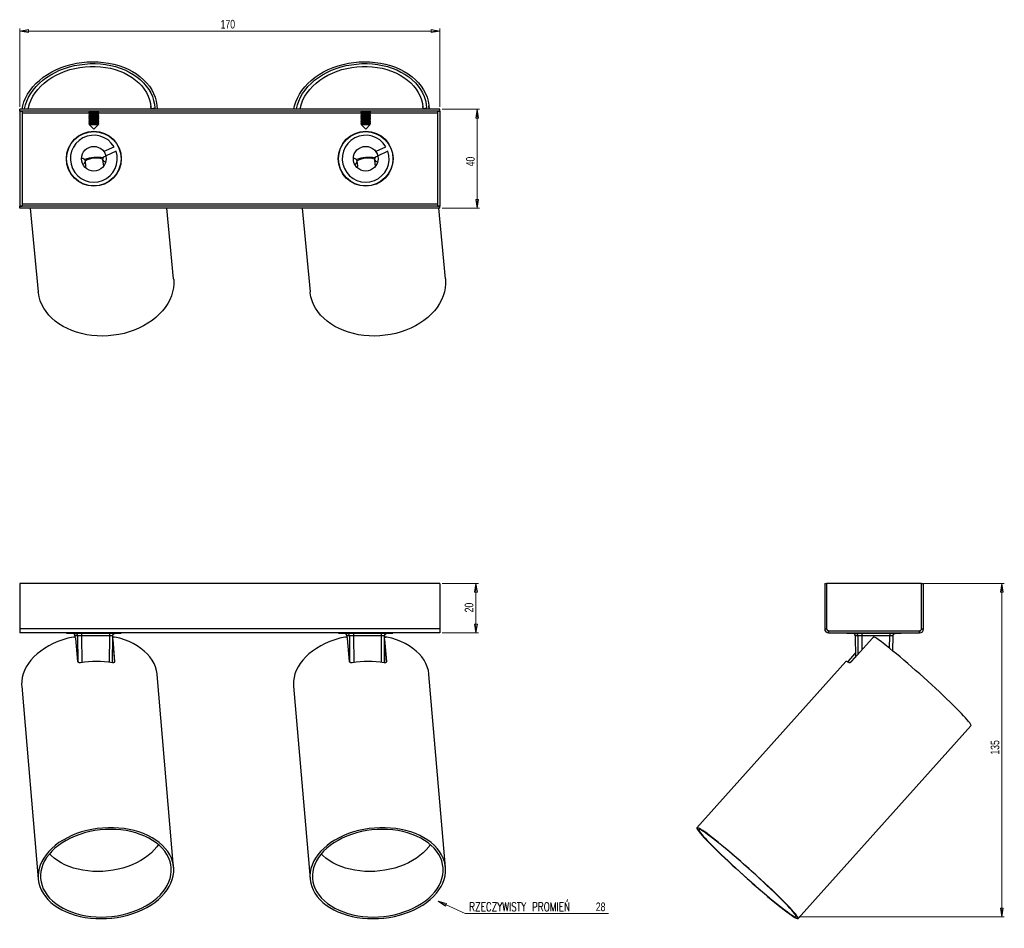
# Model space of a CAD drawing. Header units: millimetres. Extents: x 432 to 1055, y 350 to 718.
# Tile 2 of 2: x 657 to 1055, y 350 to 718. Entities that reach past the tile are written whole.
import ezdxf

# ---------------------------------------------------------------- set-up
doc = ezdxf.new("R2010")
doc.units = ezdxf.units.MM
doc.styles.add('SLDTEXTSTYLE0', font='TXT', dxfattribs={"width": 0.75})
doc.styles.add('SLDTEXTSTYLE1', font='TXT', dxfattribs={"width": 0.75, "bigfont": 'bigfont'})
doc.dimstyles.new('SLDDIMSTYLE0', dxfattribs={"dimtxt": 3.5, "dimasz": 3.556, "dimexe": 0, "dimexo": 0.0625, "dimgap": 0.875, "dimtad": 1, "dimdec": 0, "dimrnd": 1e-09, "dimzin": 12, "dimdsep": 46, "dimtxsty": 'SLDTEXTSTYLE0', "dimblk1": 'CLOSED', "dimblk2": 'CLOSED', "dimsah": 1, "dimcen": 0.09, "dimadec": 0, "dimazin": 3, "dimtfac": 1, "dimtdec": 0, "dimtmove": 0, "dimatfit": 0, "dimldrblk": 'CLOSED', "dimfxl": 0, "dimfrac": 2, "dimtolj": 1, "dimtzin": 12, "dimarcsym": 0})
doc.dimstyles.new('SLDDIMSTYLE1', dxfattribs={"dimtxt": 3.5, "dimasz": 3.556, "dimexe": 0, "dimexo": 0.0625, "dimgap": 0.875, "dimtad": 0, "dimtih": 1, "dimtoh": 1, "dimdec": 0, "dimrnd": 1e-09, "dimzin": 12, "dimdsep": 46, "dimtxsty": 'SLDTEXTSTYLE0', "dimblk1": 'CLOSED', "dimblk2": 'CLOSED', "dimsah": 1, "dimcen": 0, "dimadec": 0, "dimazin": 3, "dimtfac": 1, "dimtdec": 0, "dimtofl": 0, "dimtmove": 0, "dimatfit": 3, "dimldrblk": 'CLOSED', "dimfxl": 0, "dimfrac": 2, "dimtolj": 1, "dimtzin": 12, "dimarcsym": 0})
doc.dimstyles.new('SLDDIMSTYLE2', dxfattribs={"dimtxt": 3.5, "dimasz": 3.556, "dimexe": 0, "dimexo": 0.0625, "dimgap": 0.875, "dimtad": 1, "dimdec": 0, "dimrnd": 1e-09, "dimzin": 12, "dimdsep": 46, "dimtxsty": 'SLDTEXTSTYLE0', "dimblk1": 'CLOSED', "dimblk2": 'CLOSED', "dimsah": 1, "dimcen": 0.09, "dimadec": 0, "dimazin": 3, "dimtfac": 1, "dimtdec": 0, "dimtofl": 0, "dimtmove": 0, "dimatfit": 3, "dimldrblk": 'CLOSED', "dimfxl": 0, "dimfrac": 2, "dimtolj": 1, "dimtzin": 12, "dimarcsym": 0})

# ---------------------------------------------------------------- blocks, each defined once
blk = doc.blocks.new('_Closed')
at = {"color": 0, "linetype": 'ByBlock', "lineweight": -2}
for p, q in [((-1, 0.166667), (0, 0)), ((-1, 0.166667), (-1, -0.166667)), ((0, 0), (-1, -0.166667)), ((0, 0), (-1, 0))]:
    blk.add_line(p, q, dxfattribs=at)
blk = doc.blocks.new('_D')
at = {"color": 7, "linetype": 'Continuous', "lineweight": 0}
for p, q in [((827.58, 490.02), (842.16, 490.02)), ((841.16, 490.02), (841.16, 470.02)), ((827.58, 470.02), (842.16, 470.02))]:
    blk.add_line(p, q, dxfattribs=at)
at = {"color": 7, "linetype": 'Continuous', "lineweight": 18, "xscale": 3.556, "yscale": 3.556}
for p, rotation in [((841.16, 490.02, 239.42), 90.0000000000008), ((841.16, 470.02, 239.42), 270.0000000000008)]:
    blk.add_blockref('_Closed', p, dxfattribs=dict(at, rotation=rotation))
at = {"color": 7, "linetype": 'Continuous', "lineweight": 18, "insert": (836.64, 478.29), "char_height": 3.5, "attachment_point": 1, "rotation": 90, "style": 'SLDTEXTSTYLE0'}
blk.add_mtext('20', dxfattribs=at)
blk = doc.blocks.new('_D_1')
at = {"color": 7, "linetype": 'Continuous', "lineweight": 0}
for p, q in [((825.86, 361.5), (836.88, 356.41)), ((836.88, 356.41), (894.86, 356.41))]:
    blk.add_line(p, q, dxfattribs=at)
at = {"color": 7, "linetype": 'Continuous', "lineweight": 18, "xscale": 3.556, "yscale": 3.556, "rotation": 155.1802105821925}
blk.add_blockref('_Closed', (825.86, 361.5, 34.97), dxfattribs=at)
at = {"color": 7, "linetype": 'Continuous', "lineweight": 18, "char_height": 3.5, "attachment_point": 1}
for s, insert, style in [('RZECZYWISTY PROMIEŃ', (838.46, 360.92), 'SLDTEXTSTYLE1'), ('28', (889.68, 360.92), 'SLDTEXTSTYLE0')]:
    blk.add_mtext(s, dxfattribs=dict(at, insert=insert, style=style))
blk = doc.blocks.new('_D_2')
at = {"color": 7, "linetype": 'Continuous', "lineweight": 0}
for p, q in [((656.58, 682.83), (656.58, 714.5)), ((826.58, 713.5), (656.58, 713.5)), ((826.58, 682.83), (826.58, 714.5))]:
    blk.add_line(p, q, dxfattribs=at)
at = {"color": 7, "linetype": 'Continuous', "lineweight": 18, "xscale": 3.556, "yscale": 3.556, "rotation": 180.0000000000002}
blk.add_blockref('_Closed', (656.58, 713.5, 89.43), dxfattribs=at)
at = {"color": 7, "linetype": 'Continuous', "lineweight": 18, "xscale": 3.556, "yscale": 3.556}
blk.add_blockref('_Closed', (826.58, 713.5, 89.43), dxfattribs=at)
at = {"color": 7, "linetype": 'Continuous', "lineweight": 18, "insert": (737.86, 718.01), "char_height": 3.5, "attachment_point": 1, "style": 'SLDTEXTSTYLE0'}
blk.add_mtext('170', dxfattribs=at)
blk = doc.blocks.new('_D_3')
at = {"color": 7, "linetype": 'Continuous', "lineweight": 0}
for p, q in [((827.58, 681.83), (842.69, 681.83)), ((841.69, 681.83), (841.69, 641.83)), ((827.58, 641.83), (842.69, 641.83))]:
    blk.add_line(p, q, dxfattribs=at)
at = {"color": 7, "linetype": 'Continuous', "lineweight": 18, "xscale": 3.556, "yscale": 3.556}
for p, rotation in [((841.69, 681.83, 89.43), 90.00000000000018), ((841.69, 641.83, 89.43), 270.0000000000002)]:
    blk.add_blockref('_Closed', p, dxfattribs=dict(at, rotation=rotation))
at = {"color": 7, "linetype": 'Continuous', "lineweight": 18, "insert": (837.18, 658.74), "char_height": 3.5, "attachment_point": 1, "rotation": 90, "style": 'SLDTEXTSTYLE0'}
blk.add_mtext('40', dxfattribs=at)
blk = doc.blocks.new('_D_4')
at = {"color": 7, "linetype": 'Continuous', "lineweight": 0}
for p, q in [((1022.49, 490.02), (1054.97, 490.02)), ((1053.97, 490.02), (1053.97, 355.09)), ((971.8, 355.09), (1054.97, 355.09))]:
    blk.add_line(p, q, dxfattribs=at)
at = {"color": 7, "linetype": 'Continuous', "lineweight": 18, "xscale": 3.556, "yscale": 3.556}
for p, rotation in [((1053.97, 490.02, -16.55), 90.0000000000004), ((1053.97, 355.09, -16.55), 270.0000000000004)]:
    blk.add_blockref('_Closed', p, dxfattribs=dict(at, rotation=rotation))
at = {"color": 7, "linetype": 'Continuous', "lineweight": 18, "insert": (1049.46, 420.73), "char_height": 3.5, "attachment_point": 1, "rotation": 90, "style": 'SLDTEXTSTYLE0'}
blk.add_mtext('135', dxfattribs=at)

msp = doc.modelspace()

# ---------------------------------------------------------------- linework, layer by layer
at = {"color": 7, "linetype": 'Continuous', "lineweight": 25}
for p, q in [((656.58, 681.03), (656.58, 681.83)), ((826.58, 681.83), (656.58, 681.83)), ((709.78, 681.83), (709.68, 682.92)), ((711.23, 682.22), (709.76, 682.08)), ((712.29, 681.83), (712.17, 683.16)), ((819.78, 681.83), (819.68, 682.92)), ((821.23, 682.22), (819.76, 682.08)), ((822.29, 681.83), (822.17, 683.16)), ((826.58, 681.03), (826.58, 681.83)), ((826.58, 681.03), (656.58, 681.03)), ((656.58, 681.03), (656.58, 642.63)), ((656.58, 681.03), (657.58, 681.03)), ((657.58, 681.03), (657.58, 642.63)), ((684.97, 680.96), (684.58, 680.69)), ((684.58, 680.69), (684.58, 680.59)), ((684.58, 680.69), (687.54, 680.69)), ((684.58, 680.59), (684.97, 680.32)), ((684.58, 680.59), (687.54, 680.59)), ((684.97, 680.32), (684.58, 680.04)), ((684.58, 680.04), (684.58, 679.95)), ((684.58, 680.04), (687.54, 680.04)), ((684.58, 679.95), (684.97, 679.68)), ((684.58, 679.95), (687.54, 679.95)), ((684.97, 679.68), (684.58, 679.4)), ((684.58, 679.4), (684.58, 679.31)), ((684.58, 679.4), (687.54, 679.4)), ((684.58, 679.31), (684.97, 679.03)), ((684.58, 679.31), (687.54, 679.31)), ((684.97, 679.03), (684.58, 678.76)), ((684.58, 678.76), (684.58, 678.66)), ((684.58, 678.76), (687.54, 678.76)), ((684.58, 678.66), (684.97, 678.39)), ((684.58, 678.66), (687.54, 678.66)), ((684.97, 678.39), (684.58, 678.12)), ((684.58, 678.12), (684.58, 678.02)), ((684.58, 678.12), (687.54, 678.12)), ((684.58, 678.02), (684.97, 677.75)), ((684.58, 678.02), (687.54, 678.02)), ((684.97, 677.75), (684.58, 677.48)), ((684.58, 677.48), (684.58, 677.38)), ((684.58, 677.48), (687.54, 677.48)), ((684.58, 677.38), (684.97, 677.11)), ((684.58, 677.38), (687.54, 677.38)), ((684.87, 681.03), (684.97, 680.96)), ((684.97, 680.96), (687.35, 680.96)), ((684.97, 680.32), (687.35, 680.32)), ((684.97, 679.68), (687.35, 679.68)), ((684.97, 679.03), (687.35, 679.03)), ((684.97, 678.39), (687.35, 678.39)), ((684.97, 677.75), (687.35, 677.75)), ((687.35, 680.96), (688.19, 680.96)), ((687.35, 680.32), (688.19, 680.32)), ((687.35, 679.68), (688.19, 679.68)), ((687.35, 679.03), (688.19, 679.03)), ((687.35, 678.39), (688.19, 678.39)), ((687.35, 677.75), (688.19, 677.75)), ((687.54, 680.69), (688.58, 680.69)), ((687.54, 680.59), (688.58, 680.59)), ((687.54, 680.04), (688.58, 680.04)), ((687.54, 679.95), (688.58, 679.95)), ((687.54, 679.4), (688.58, 679.4)), ((687.54, 679.31), (688.58, 679.31)), ((687.54, 678.76), (688.58, 678.76)), ((687.54, 678.66), (688.58, 678.66)), ((687.54, 678.12), (688.58, 678.12)), ((687.54, 678.02), (688.58, 678.02)), ((687.54, 677.48), (688.58, 677.48)), ((687.54, 677.38), (688.58, 677.38)), ((688.19, 680.96), (688.28, 681.03)), ((688.58, 680.69), (688.19, 680.96)), ((688.19, 680.32), (688.58, 680.59)), ((688.58, 680.04), (688.19, 680.32)), ((688.19, 679.68), (688.58, 679.95)), ((688.58, 679.4), (688.19, 679.68)), ((688.19, 679.03), (688.58, 679.31)), ((688.58, 678.76), (688.19, 679.03)), ((688.19, 678.39), (688.58, 678.66)), ((688.58, 678.12), (688.19, 678.39)), ((688.19, 677.75), (688.58, 678.02)), ((688.58, 677.48), (688.19, 677.75)), ((688.19, 677.11), (688.58, 677.38)), ((688.58, 680.59), (688.58, 680.69)), ((688.58, 679.95), (688.58, 680.04)), ((688.58, 679.31), (688.58, 679.4)), ((688.58, 678.66), (688.58, 678.76)), ((688.58, 678.02), (688.58, 678.12)), ((688.58, 677.38), (688.58, 677.48)), ((794.97, 680.96), (794.58, 680.69)), ((794.58, 680.69), (794.58, 680.59)), ((794.58, 680.69), (797.54, 680.69)), ((794.58, 680.59), (794.97, 680.32)), ((794.58, 680.59), (797.54, 680.59)), ((794.97, 680.32), (794.58, 680.04)), ((794.58, 680.04), (794.58, 679.95)), ((794.58, 680.04), (797.54, 680.04)), ((794.58, 679.95), (794.97, 679.68)), ((794.58, 679.95), (797.54, 679.95)), ((794.97, 679.68), (794.58, 679.4)), ((794.58, 679.4), (794.58, 679.31)), ((794.58, 679.4), (797.54, 679.4)), ((794.58, 679.31), (794.97, 679.03)), ((794.58, 679.31), (797.54, 679.31)), ((794.97, 679.03), (794.58, 678.76)), ((794.58, 678.76), (794.58, 678.66)), ((794.58, 678.76), (797.54, 678.76)), ((794.58, 678.66), (794.97, 678.39)), ((794.58, 678.66), (797.54, 678.66)), ((794.97, 678.39), (794.58, 678.12)), ((794.58, 678.12), (794.58, 678.02)), ((794.58, 678.12), (797.54, 678.12)), ((794.58, 678.02), (794.97, 677.75)), ((794.58, 678.02), (797.54, 678.02)), ((794.97, 677.75), (794.58, 677.48)), ((794.58, 677.48), (794.58, 677.38)), ((794.58, 677.48), (797.54, 677.48)), ((794.58, 677.38), (794.97, 677.11)), ((794.58, 677.38), (797.54, 677.38)), ((794.87, 681.03), (794.97, 680.96)), ((794.97, 680.96), (797.35, 680.96)), ((794.97, 680.32), (797.35, 680.32)), ((794.97, 679.68), (797.35, 679.68)), ((794.97, 679.03), (797.35, 679.03)), ((794.97, 678.39), (797.35, 678.39)), ((794.97, 677.75), (797.35, 677.75)), ((797.35, 680.96), (798.19, 680.96)), ((797.35, 680.32), (798.19, 680.32)), ((797.35, 679.68), (798.19, 679.68)), ((797.35, 679.03), (798.19, 679.03)), ((797.35, 678.39), (798.19, 678.39)), ((797.35, 677.75), (798.19, 677.75)), ((797.54, 680.69), (798.58, 680.69)), ((797.54, 680.59), (798.58, 680.59)), ((797.54, 680.04), (798.58, 680.04)), ((797.54, 679.95), (798.58, 679.95)), ((797.54, 679.4), (798.58, 679.4)), ((797.54, 679.31), (798.58, 679.31)), ((797.54, 678.76), (798.58, 678.76)), ((797.54, 678.66), (798.58, 678.66)), ((797.54, 678.12), (798.58, 678.12)), ((797.54, 678.02), (798.58, 678.02)), ((797.54, 677.48), (798.58, 677.48)), ((797.54, 677.38), (798.58, 677.38)), ((798.19, 680.96), (798.28, 681.03)), ((798.58, 680.69), (798.19, 680.96)), ((798.19, 680.32), (798.58, 680.59)), ((798.58, 680.04), (798.19, 680.32)), ((798.19, 679.68), (798.58, 679.95)), ((798.58, 679.4), (798.19, 679.68)), ((798.19, 679.03), (798.58, 679.31)), ((798.58, 678.76), (798.19, 679.03)), ((798.19, 678.39), (798.58, 678.66)), ((798.58, 678.12), (798.19, 678.39)), ((798.19, 677.75), (798.58, 678.02)), ((798.58, 677.48), (798.19, 677.75)), ((798.19, 677.11), (798.58, 677.38)), ((798.58, 680.59), (798.58, 680.69)), ((798.58, 679.95), (798.58, 680.04)), ((798.58, 679.31), (798.58, 679.4)), ((798.58, 678.66), (798.58, 678.76)), ((798.58, 678.02), (798.58, 678.12)), ((798.58, 677.38), (798.58, 677.48)), ((825.58, 681.03), (825.58, 642.63)), ((825.58, 681.03), (826.58, 681.03)), ((826.58, 681.03), (826.58, 642.63)), ((684.97, 677.11), (684.58, 676.84)), ((684.58, 676.84), (684.58, 676.74)), ((684.58, 676.84), (687.54, 676.84)), ((684.58, 676.74), (684.97, 676.47)), ((684.58, 676.74), (687.54, 676.74)), ((684.97, 676.47), (684.58, 676.19)), ((684.58, 676.19), (684.58, 676.1)), ((684.58, 676.19), (687.54, 676.19)), ((684.58, 676.1), (684.97, 675.83)), ((684.58, 676.1), (687.54, 676.1)), ((684.97, 675.83), (684.74, 675.66)), ((684.74, 675.66), (686.58, 673.83)), ((684.74, 675.66), (688.42, 675.66)), ((684.97, 677.11), (687.35, 677.11)), ((684.97, 676.47), (687.35, 676.47)), ((684.97, 675.83), (687.35, 675.83)), ((686.58, 673.83), (688.42, 675.66)), ((687.35, 677.11), (688.19, 677.11)), ((687.35, 676.47), (688.19, 676.47)), ((687.35, 675.83), (688.19, 675.83)), ((687.54, 676.84), (688.58, 676.84)), ((687.54, 676.74), (688.58, 676.74)), ((687.54, 676.19), (688.58, 676.19)), ((687.54, 676.1), (688.58, 676.1)), ((688.58, 676.84), (688.19, 677.11)), ((688.19, 676.47), (688.58, 676.74)), ((688.58, 676.19), (688.19, 676.47)), ((688.19, 675.83), (688.58, 676.1)), ((688.42, 675.66), (688.19, 675.83)), ((688.58, 676.74), (688.58, 676.84)), ((688.58, 676.1), (688.58, 676.19)), ((794.97, 677.11), (794.58, 676.84)), ((794.58, 676.84), (794.58, 676.74)), ((794.58, 676.84), (797.54, 676.84)), ((794.58, 676.74), (794.97, 676.47)), ((794.58, 676.74), (797.54, 676.74)), ((794.97, 676.47), (794.58, 676.19)), ((794.58, 676.19), (794.58, 676.1)), ((794.58, 676.19), (797.54, 676.19)), ((794.58, 676.1), (794.97, 675.83)), ((794.58, 676.1), (797.54, 676.1)), ((794.97, 675.83), (794.74, 675.66)), ((794.74, 675.66), (796.58, 673.83)), ((794.74, 675.66), (798.42, 675.66)), ((794.97, 677.11), (797.35, 677.11)), ((794.97, 676.47), (797.35, 676.47)), ((794.97, 675.83), (797.35, 675.83)), ((796.58, 673.83), (798.42, 675.66)), ((797.35, 677.11), (798.19, 677.11)), ((797.35, 676.47), (798.19, 676.47)), ((797.35, 675.83), (798.19, 675.83)), ((797.54, 676.84), (798.58, 676.84)), ((797.54, 676.74), (798.58, 676.74)), ((797.54, 676.19), (798.58, 676.19)), ((797.54, 676.1), (798.58, 676.1)), ((798.58, 676.84), (798.19, 677.11)), ((798.19, 676.47), (798.58, 676.74)), ((798.58, 676.19), (798.19, 676.47)), ((798.19, 675.83), (798.58, 676.1)), ((798.42, 675.66), (798.19, 675.83)), ((798.58, 676.74), (798.58, 676.84)), ((798.58, 676.1), (798.58, 676.19)), ((679.5, 670.24), (679.48, 670.36)), ((680.37, 671.03), (680.59, 671.05)), ((680.61, 671.19), (680.84, 671.21)), ((690.44, 672.13), (690.66, 672.15)), ((690.72, 672.02), (690.93, 672.04)), ((691.93, 671.55), (691.94, 671.43)), ((693.27, 670.68), (693.28, 670.55)), ((789.5, 670.24), (789.48, 670.36)), ((790.37, 671.03), (790.59, 671.05)), ((790.61, 671.19), (790.84, 671.21)), ((800.44, 672.13), (800.66, 672.15)), ((800.72, 672.02), (800.93, 672.04)), ((801.93, 671.55), (801.94, 671.43)), ((803.27, 670.68), (803.28, 670.55)), ((678.35, 669.12), (678.33, 669.26)), ((690.79, 664.87), (694.74, 666.69)), ((788.35, 669.12), (788.33, 669.26)), ((800.79, 664.87), (804.74, 666.69)), ((675.58, 661.65), (675.48, 661.68)), ((675.63, 662.84), (675.53, 662.86)), ((690.12, 661.56), (690.31, 659.56)), ((691.63, 663.05), (690.79, 664.87)), ((695.58, 664.87), (691.63, 663.05)), ((697.23, 664.94), (697.14, 664.89)), ((697.51, 663.78), (697.41, 663.74)), ((697.62, 662.99), (697.52, 662.94)), ((785.58, 661.65), (785.48, 661.68)), ((785.63, 662.84), (785.53, 662.86)), ((800.12, 661.56), (800.31, 659.56)), ((801.63, 663.05), (800.79, 664.87)), ((805.58, 664.87), (801.63, 663.05)), ((807.23, 664.94), (807.14, 664.89)), ((807.51, 663.78), (807.41, 663.74)), ((807.62, 662.99), (807.52, 662.94)), ((675.62, 660.85), (675.52, 660.88)), ((683.34, 658.89), (683.15, 660.89)), ((785.62, 660.85), (785.52, 660.88)), ((793.34, 658.89), (793.15, 660.89)), ((694.81, 654.53), (694.82, 654.39)), ((804.81, 654.53), (804.82, 654.39)), ((679.89, 652.97), (679.88, 653.1)), ((684.05, 651.12), (683.63, 651.12)), ((691.5, 651.88), (691.09, 651.79)), ((789.89, 652.97), (789.88, 653.1)), ((794.05, 651.12), (793.63, 651.12)), ((801.5, 651.88), (801.09, 651.79)), ((826.58, 642.63), (656.58, 642.63)), ((656.58, 641.83), (656.58, 642.63)), ((656.58, 642.63), (657.58, 642.63)), ((826.58, 641.83), (656.58, 641.83)), ((660.86, 641.83), (664.1, 607.98)), ((718.85, 613.22), (716.12, 641.83)), ((770.86, 641.83), (774.1, 607.98)), ((825.58, 642.63), (826.58, 642.63)), ((828.85, 613.22), (826.12, 641.83)), ((826.58, 641.83), (826.58, 642.63)), ((656.58, 490.02), (656.58, 471.62)), ((826.58, 490.02), (656.58, 490.02)), ((826.58, 490.02), (826.58, 471.62)), ((982.29, 490.02), (983.09, 490.02)), ((982.29, 490.02), (982.29, 471.62)), ((983.09, 490.02), (983.09, 471.62)), ((983.09, 490.02), (983.09, 471.82)), ((1021.49, 490.02), (983.09, 490.02)), ((1021.49, 490.02), (1022.29, 490.02)), ((1021.49, 471.62), (1021.49, 490.02)), ((1021.49, 471.82), (1021.49, 490.02)), ((1022.29, 471.62), (1022.29, 490.02)), ((826.58, 471.62), (656.58, 471.62)), ((656.58, 471.62), (656.58, 470.02)), ((826.58, 471.62), (826.58, 470.02)), ((982.29, 471.62), (983.09, 471.62)), ((983.89, 470.82), (983.89, 470.02)), ((983.89, 470.82), (1020.69, 470.82)), ((984.09, 470.82), (1020.49, 470.82)), ((1020.69, 470.02), (1020.69, 470.82)), ((1021.49, 471.62), (1022.29, 471.62)), ((826.58, 470.02), (656.58, 470.02)), ((675.58, 470.02), (675.58, 469.82)), ((675.58, 469.82), (697.58, 469.82)), ((678.92, 468.85), (678.92, 468.22)), ((680, 468.83), (678.93, 468.83)), ((680.05, 458.48), (679.26, 467.77)), ((692.88, 468.83), (681.64, 468.83)), ((694.14, 457.91), (694.24, 468.85)), ((694.23, 467.36), (694.99, 458.48)), ((697.58, 469.82), (697.58, 470.02)), ((785.58, 470.02), (785.58, 469.82)), ((785.58, 469.82), (807.58, 469.82)), ((788.92, 468.85), (788.92, 468.22)), ((790, 468.83), (788.93, 468.83)), ((790.05, 458.48), (789.26, 467.77)), ((802.88, 468.83), (791.64, 468.83)), ((804.14, 457.91), (804.24, 468.85)), ((804.23, 467.36), (804.99, 458.48)), ((807.58, 469.82), (807.58, 470.02)), ((983.89, 470.02), (1020.69, 470.02)), ((991.29, 470.02), (991.29, 469.82)), ((991.29, 469.82), (1003.34, 469.82)), ((1001.49, 467.77), (993.16, 458.48)), ((994.63, 468.85), (994.72, 460.21)), ((995.71, 468.83), (994.64, 468.83)), ((1008.6, 468.83), (997.35, 468.83)), ((1003.34, 469.82), (1013.29, 469.82)), ((1009.89, 462.67), (1009.95, 468.85)), ((1013.29, 469.82), (1013.29, 470.02)), ((694.21, 465.96), (694.88, 458.15)), ((804.21, 465.96), (804.88, 458.15)), ((990.88, 458.39), (930.59, 391.14)), ((991.73, 458.48), (994.7, 461.79)), ((992.91, 458.23), (994.71, 460.25)), ((718.87, 375.13), (712.19, 453.15)), ((828.87, 375.13), (822.19, 453.15)), ((657.39, 448.46), (664.07, 370.43)), ((767.39, 448.46), (774.07, 370.43)), ((971.55, 354.42), (1041.49, 432.45))]:
    msp.add_line(p, q, dxfattribs=at)
at = {"color": 8, "linetype": 'Continuous', "lineweight": 25}
for p, q in [((684.84, 680.23), (657.58, 680.23)), ((794.84, 680.23), (688.32, 680.23)), ((825.58, 680.23), (798.32, 680.23)), ((825.58, 643.43), (657.58, 643.43)), ((678.93, 468.83), (678.93, 468.22)), ((678.93, 468.83), (678.94, 468.83)), ((680, 468.83), (680.08, 458.35)), ((681.64, 468.83), (681.72, 458)), ((692.88, 468.83), (692.78, 458.1)), ((788.93, 468.83), (788.93, 468.22)), ((788.93, 468.83), (788.94, 468.83)), ((790, 468.83), (790.08, 458.35)), ((791.64, 468.83), (791.72, 458)), ((802.88, 468.83), (802.78, 458.1)), ((994.64, 468.83), (994.72, 460.22)), ((994.64, 468.83), (994.65, 468.83)), ((995.71, 468.83), (995.77, 461.39)), ((997.35, 468.83), (997.39, 463.2)), ((1008.55, 463.76), (1008.6, 468.83)), ((694.97, 458.31), (694.99, 458.48)), ((804.97, 458.31), (804.99, 458.48)), ((991.73, 458.48), (992.36, 457.91))]:
    msp.add_line(p, q, dxfattribs=at)
at = {"color": 7, "linetype": 'Continuous', "lineweight": 25, "flags": 128}
for points in [[(657.54, 681.83), (657.82, 683.18), (658.31, 684.79), (658.96, 686.37), (659.78, 687.92), (660.76, 689.42), (661.89, 690.86), (663.17, 692.24), (664.58, 693.54), (666.13, 694.76), (667.79, 695.89), (669.55, 696.93), (671.42, 697.86), (673.37, 698.68), (675.39, 699.38), (677.47, 699.97), (679.6, 700.43), (681.76, 700.77), (683.94, 700.97), (686.12, 701.05), (688.3, 701), (690.45, 700.82), (692.57, 700.51), (694.64, 700.08), (696.65, 699.52), (698.58, 698.83), (700.42, 698.04), (702.17, 697.13), (703.8, 696.12), (705.32, 695.01), (706.7, 693.81), (707.95, 692.52), (709.05, 691.16), (709.99, 689.73), (710.78, 688.24), (711.4, 686.7), (711.85, 685.12), (712.13, 683.52), (712.23, 681.9), (712.23, 681.83)], [(658.54, 681.83), (658.58, 682.04), (658.94, 683.61), (659.47, 685.17), (660.17, 686.7), (661.03, 688.19), (662.04, 689.63), (663.19, 691.01), (664.49, 692.32), (665.92, 693.56), (667.47, 694.71), (669.13, 695.78), (670.89, 696.74), (672.74, 697.6), (674.67, 698.34), (676.67, 698.98), (678.72, 699.49), (680.8, 699.88), (682.92, 700.15), (685.04, 700.29), (687.17, 700.3), (689.28, 700.18), (691.35, 699.94), (693.39, 699.57), (695.37, 699.08), (697.29, 698.47), (699.12, 697.74), (700.86, 696.9), (702.49, 695.96), (704.02, 694.91), (705.41, 693.78), (706.68, 692.55), (707.8, 691.25), (708.77, 689.88), (709.59, 688.45), (710.25, 686.97), (710.74, 685.45), (711.07, 683.9), (711.22, 682.32), (711.24, 681.78)], [(660.04, 681.83), (660.18, 682.55), (660.61, 684.09), (661.2, 685.6), (661.96, 687.08), (662.88, 688.51), (663.95, 689.89), (665.17, 691.2), (666.52, 692.44), (668, 693.6), (669.59, 694.66), (671.3, 695.63), (673.09, 696.49), (674.97, 697.24), (676.91, 697.87), (678.91, 698.39), (680.96, 698.77), (683.02, 699.04), (685.1, 699.17), (687.18, 699.18), (689.24, 699.05), (691.27, 698.8), (693.26, 698.41), (695.19, 697.91), (697.04, 697.28), (698.81, 696.54), (700.48, 695.69), (702.04, 694.73), (703.48, 693.67), (704.8, 692.52), (705.97, 691.29), (706.99, 689.98), (707.87, 688.6), (708.58, 687.18), (709.12, 685.7), (709.5, 684.19), (709.7, 682.65), (709.74, 681.83)], [(767.54, 681.83), (767.82, 683.18), (768.31, 684.79), (768.96, 686.37), (769.78, 687.92), (770.76, 689.42), (771.89, 690.86), (773.17, 692.24), (774.58, 693.54), (776.13, 694.76), (777.79, 695.89), (779.55, 696.93), (781.42, 697.86), (783.37, 698.68), (785.39, 699.38), (787.47, 699.97), (789.6, 700.43), (791.76, 700.77), (793.94, 700.97), (796.12, 701.05), (798.3, 701), (800.45, 700.82), (802.57, 700.51), (804.64, 700.08), (806.65, 699.52), (808.58, 698.83), (810.42, 698.04), (812.17, 697.13), (813.8, 696.12), (815.32, 695.01), (816.7, 693.81), (817.95, 692.52), (819.05, 691.16), (819.99, 689.73), (820.78, 688.24), (821.4, 686.7), (821.85, 685.12), (822.13, 683.52), (822.23, 681.9), (822.23, 681.83)], [(768.54, 681.83), (768.58, 682.04), (768.94, 683.61), (769.47, 685.17), (770.17, 686.7), (771.03, 688.19), (772.04, 689.63), (773.19, 691.01), (774.49, 692.32), (775.92, 693.56), (777.47, 694.71), (779.13, 695.78), (780.89, 696.74), (782.74, 697.6), (784.67, 698.34), (786.67, 698.98), (788.72, 699.49), (790.8, 699.88), (792.92, 700.15), (795.04, 700.29), (797.17, 700.3), (799.28, 700.18), (801.35, 699.94), (803.39, 699.57), (805.37, 699.08), (807.29, 698.47), (809.12, 697.74), (810.86, 696.9), (812.49, 695.96), (814.02, 694.91), (815.41, 693.78), (816.68, 692.55), (817.8, 691.25), (818.77, 689.88), (819.59, 688.45), (820.25, 686.97), (820.74, 685.45), (821.07, 683.9), (821.22, 682.32), (821.24, 681.78)], [(770.04, 681.83), (770.18, 682.55), (770.61, 684.09), (771.2, 685.6), (771.96, 687.08), (772.88, 688.51), (773.95, 689.89), (775.17, 691.2), (776.52, 692.44), (778, 693.6), (779.59, 694.66), (781.3, 695.63), (783.09, 696.49), (784.97, 697.24), (786.91, 697.87), (788.91, 698.39), (790.96, 698.77), (793.02, 699.04), (795.1, 699.17), (797.18, 699.18), (799.24, 699.05), (801.27, 698.8), (803.26, 698.41), (805.19, 697.91), (807.04, 697.28), (808.81, 696.54), (810.48, 695.69), (812.04, 694.73), (813.48, 693.67), (814.8, 692.52), (815.97, 691.29), (816.99, 689.98), (817.87, 688.6), (818.58, 687.18), (819.12, 685.7), (819.5, 684.19), (819.7, 682.65), (819.74, 681.83)], [(691.48, 662.81), (691.25, 662.77), (690.78, 662.59), (690.4, 662.31), (690.17, 661.95), (690.12, 661.56), (690.25, 661.19), (690.54, 660.88), (690.96, 660.67), (691.42, 660.59)], [(801.48, 662.81), (801.25, 662.77), (800.78, 662.59), (800.4, 662.31), (800.17, 661.95), (800.12, 661.56), (800.25, 661.19), (800.54, 660.88), (800.96, 660.67), (801.42, 660.59)], [(683.12, 658.21), (683.29, 658.51), (683.34, 658.89)], [(690.31, 659.56), (690.44, 659.19), (690.66, 658.93)], [(793.12, 658.21), (793.29, 658.51), (793.34, 658.89)], [(800.31, 659.56), (800.44, 659.19), (800.66, 658.93)], [(718.85, 613.22), (718.88, 612.81), (718.91, 611.18), (718.76, 609.55), (718.44, 607.93), (717.94, 606.32), (717.29, 604.74), (716.46, 603.2), (715.48, 601.7), (714.35, 600.26), (713.07, 598.89), (711.66, 597.59), (710.12, 596.37), (708.46, 595.24), (706.69, 594.21), (704.83, 593.28), (702.88, 592.46), (700.87, 591.76), (698.79, 591.17), (696.66, 590.71), (694.5, 590.38), (692.33, 590.17), (690.15, 590.09), (687.97, 590.14), (685.82, 590.32), (683.7, 590.63), (681.64, 591.06), (679.63, 591.62), (677.7, 592.3), (675.86, 593.09), (674.12, 594), (672.48, 595.01), (670.97, 596.12), (669.58, 597.32), (668.34, 598.6), (667.24, 599.96), (666.29, 601.39), (665.5, 602.87), (664.88, 604.4), (664.43, 605.98), (664.14, 607.58), (664.1, 607.98)], [(828.85, 613.22), (828.88, 612.81), (828.91, 611.18), (828.76, 609.55), (828.44, 607.93), (827.94, 606.32), (827.29, 604.74), (826.46, 603.2), (825.48, 601.7), (824.35, 600.26), (823.07, 598.89), (821.66, 597.59), (820.12, 596.37), (818.46, 595.24), (816.69, 594.21), (814.83, 593.28), (812.88, 592.46), (810.87, 591.76), (808.79, 591.17), (806.66, 590.71), (804.5, 590.38), (802.33, 590.17), (800.15, 590.09), (797.97, 590.14), (795.82, 590.32), (793.7, 590.63), (791.64, 591.06), (789.63, 591.62), (787.7, 592.3), (785.86, 593.09), (784.12, 594), (782.48, 595.01), (780.97, 596.12), (779.58, 597.32), (778.34, 598.6), (777.24, 599.96), (776.29, 601.39), (775.5, 602.87), (774.88, 604.4), (774.43, 605.98), (774.14, 607.58), (774.1, 607.98)], [(678.18, 468.31), (676.08, 467.8), (674.04, 467.18), (672.06, 466.46), (670.17, 465.65), (668.37, 464.73), (666.67, 463.73), (665.09, 462.65), (663.63, 461.49), (662.31, 460.26), (661.13, 458.98), (660.09, 457.64), (659.22, 456.26), (658.51, 454.84), (657.96, 453.4), (657.59, 451.95), (657.39, 450.48), (657.36, 449.02), (657.39, 448.46)], [(712.19, 453.15), (712.17, 453.4), (711.93, 454.84), (711.51, 456.26), (710.93, 457.64), (710.18, 458.98), (709.27, 460.26), (708.21, 461.49), (707, 462.65), (705.64, 463.73), (704.16, 464.73), (702.55, 465.65), (700.83, 466.46), (699, 467.18), (697.09, 467.8), (695.1, 468.31)], [(788.18, 468.31), (786.08, 467.8), (784.04, 467.18), (782.06, 466.46), (780.17, 465.65), (778.37, 464.73), (776.67, 463.73), (775.09, 462.65), (773.63, 461.49), (772.31, 460.26), (771.13, 458.98), (770.09, 457.64), (769.22, 456.26), (768.51, 454.84), (767.96, 453.4), (767.59, 451.95), (767.39, 450.48), (767.36, 449.02), (767.39, 448.46)], [(822.19, 453.15), (822.17, 453.4), (821.93, 454.84), (821.51, 456.26), (820.93, 457.64), (820.18, 458.98), (819.27, 460.26), (818.21, 461.49), (817, 462.65), (815.64, 463.73), (814.16, 464.73), (812.55, 465.65), (810.83, 466.46), (809, 467.18), (807.09, 467.8), (805.1, 468.31)], [(1041.49, 432.45), (1041.52, 432.54), (1041.47, 432.77), (1041.29, 433.12), (1040.98, 433.57), (1040.54, 434.14), (1039.98, 434.82), (1039.3, 435.59), (1038.51, 436.46), (1037.6, 437.43), (1036.59, 438.47), (1035.48, 439.6), (1034.27, 440.8), (1032.99, 442.06), (1031.62, 443.37), (1030.19, 444.73), (1028.71, 446.14), (1027.17, 447.57), (1025.59, 449.02), (1023.99, 450.48), (1022.36, 451.95), (1020.73, 453.4), (1019.1, 454.84), (1017.48, 456.26), (1015.89, 457.64), (1014.32, 458.98), (1012.8, 460.26), (1011.33, 461.49), (1009.92, 462.65), (1008.59, 463.73), (1007.33, 464.73), (1006.15, 465.65), (1005.08, 466.46), (1004.1, 467.18), (1003.23, 467.8), (1002.47, 468.31)], [(992.2, 457.91), (991.8, 458.14), (991.47, 458.3), (991.2, 458.4), (991.01, 458.43), (990.89, 458.4), (990.88, 458.39)], [(689.53, 354.38), (691.71, 354.44), (693.89, 354.61), (696.06, 354.9), (698.19, 355.3), (700.28, 355.81), (702.32, 356.43), (704.29, 357.16), (706.18, 357.98), (707.97, 358.89), (709.66, 359.9), (711.24, 360.98), (712.69, 362.14), (714, 363.37), (715.18, 364.65), (716.2, 365.99), (717.07, 367.37), (717.78, 368.79), (718.31, 370.23), (718.68, 371.68), (718.88, 373.15), (718.91, 374.61), (718.76, 376.06), (718.44, 377.48), (717.94, 378.88), (717.29, 380.24), (716.46, 381.56), (715.48, 382.81), (714.35, 384.01), (713.07, 385.13), (711.66, 386.17), (710.12, 387.13), (708.46, 388), (706.69, 388.78), (704.83, 389.45), (702.88, 390.02), (700.87, 390.47), (698.79, 390.82), (696.66, 391.05), (694.5, 391.17), (692.33, 391.17), (690.15, 391.05), (687.97, 390.82), (685.82, 390.47), (683.7, 390.02), (681.64, 389.45), (679.63, 388.78), (677.7, 388), (675.86, 387.13), (674.12, 386.17), (672.48, 385.13), (670.97, 384.01), (669.58, 382.81), (668.34, 381.56), (667.24, 380.24), (666.29, 378.88), (665.5, 377.48), (664.88, 376.06), (664.43, 374.61), (664.14, 373.15), (664.03, 371.68), (664.09, 370.23), (664.33, 368.79), (664.74, 367.37), (665.31, 365.99), (666.05, 364.65), (666.96, 363.37), (668.01, 362.14), (669.22, 360.98), (670.56, 359.9), (672.04, 358.89), (673.64, 357.98), (675.36, 357.16), (677.17, 356.43), (679.08, 355.81), (681.06, 355.3), (683.12, 354.9), (685.22, 354.61), (687.36, 354.44), (689.53, 354.38)], [(689.6, 355.05), (691.73, 355.1), (693.86, 355.28), (695.97, 355.56), (698.05, 355.96), (700.09, 356.47), (702.07, 357.08), (703.99, 357.79), (705.82, 358.6), (707.56, 359.51), (709.2, 360.5), (710.72, 361.56), (712.12, 362.71), (713.38, 363.91), (714.5, 365.18), (715.48, 366.49), (716.29, 367.85), (716.95, 369.23), (717.44, 370.64), (717.76, 372.07), (717.91, 373.49), (717.89, 374.92), (717.7, 376.33), (717.33, 377.71), (716.8, 379.07), (716.11, 380.38), (715.26, 381.65), (714.25, 382.85), (713.09, 383.99), (711.8, 385.06), (710.37, 386.05), (708.82, 386.96), (707.16, 387.77), (705.39, 388.48), (703.54, 389.09), (701.6, 389.6), (699.61, 390), (697.55, 390.28), (695.46, 390.46), (693.35, 390.51), (691.22, 390.46), (689.09, 390.28), (686.98, 390), (684.9, 389.6), (682.86, 389.09), (680.87, 388.48), (678.96, 387.77), (677.12, 386.96), (675.38, 386.05), (673.75, 385.06), (672.22, 383.99), (670.83, 382.85), (669.56, 381.65), (668.44, 380.38), (667.47, 379.07), (666.66, 377.71), (666, 376.33), (665.51, 374.92), (665.19, 373.49), (665.04, 372.07), (665.06, 370.64), (665.25, 369.23), (665.61, 367.85), (666.14, 366.49), (666.84, 365.18), (667.69, 363.91), (668.7, 362.71), (669.86, 361.56), (671.15, 360.5), (672.58, 359.51), (674.13, 358.6), (675.79, 357.79), (677.56, 357.08), (679.41, 356.47), (681.34, 355.96), (683.34, 355.56), (685.39, 355.28), (687.48, 355.1), (689.6, 355.05)], [(799.53, 354.38), (801.71, 354.44), (803.89, 354.61), (806.06, 354.9), (808.19, 355.3), (810.28, 355.81), (812.32, 356.43), (814.29, 357.16), (816.18, 357.98), (817.97, 358.89), (819.66, 359.9), (821.24, 360.98), (822.69, 362.14), (824, 363.37), (825.18, 364.65), (826.2, 365.99), (827.07, 367.37), (827.78, 368.79), (828.31, 370.23), (828.68, 371.68), (828.88, 373.15), (828.91, 374.61), (828.76, 376.06), (828.44, 377.48), (827.94, 378.88), (827.29, 380.24), (826.46, 381.56), (825.48, 382.81), (824.35, 384.01), (823.07, 385.13), (821.66, 386.17), (820.12, 387.13), (818.46, 388), (816.69, 388.78), (814.83, 389.45), (812.88, 390.02), (810.87, 390.47), (808.79, 390.82), (806.66, 391.05), (804.5, 391.17), (802.33, 391.17), (800.15, 391.05), (797.97, 390.82), (795.82, 390.47), (793.7, 390.02), (791.64, 389.45), (789.63, 388.78), (787.7, 388), (785.86, 387.13), (784.12, 386.17), (782.48, 385.13), (780.97, 384.01), (779.58, 382.81), (778.34, 381.56), (777.24, 380.24), (776.29, 378.88), (775.5, 377.48), (774.88, 376.06), (774.43, 374.61), (774.14, 373.15), (774.03, 371.68), (774.09, 370.23), (774.33, 368.79), (774.74, 367.37), (775.31, 365.99), (776.05, 364.65), (776.96, 363.37), (778.01, 362.14), (779.22, 360.98), (780.56, 359.9), (782.04, 358.89), (783.64, 357.98), (785.36, 357.16), (787.17, 356.43), (789.08, 355.81), (791.06, 355.3), (793.12, 354.9), (795.22, 354.61), (797.36, 354.44), (799.53, 354.38)], [(799.6, 355.05), (801.73, 355.1), (803.86, 355.28), (805.97, 355.56), (808.05, 355.96), (810.09, 356.47), (812.07, 357.08), (813.99, 357.79), (815.82, 358.6), (817.56, 359.51), (819.2, 360.5), (820.72, 361.56), (822.12, 362.71), (823.38, 363.91), (824.5, 365.18), (825.48, 366.49), (826.29, 367.85), (826.95, 369.23), (827.44, 370.64), (827.76, 372.07), (827.91, 373.49), (827.89, 374.92), (827.7, 376.33), (827.33, 377.71), (826.8, 379.07), (826.11, 380.38), (825.26, 381.65), (824.25, 382.85), (823.09, 383.99), (821.8, 385.06), (820.37, 386.05), (818.82, 386.96), (817.16, 387.77), (815.39, 388.48), (813.54, 389.09), (811.6, 389.6), (809.61, 390), (807.55, 390.28), (805.46, 390.46), (803.35, 390.51), (801.22, 390.46), (799.09, 390.28), (796.98, 390), (794.9, 389.6), (792.86, 389.09), (790.87, 388.48), (788.96, 387.77), (787.12, 386.96), (785.38, 386.05), (783.75, 385.06), (782.22, 383.99), (780.83, 382.85), (779.56, 381.65), (778.44, 380.38), (777.47, 379.07), (776.66, 377.71), (776, 376.33), (775.51, 374.92), (775.19, 373.49), (775.04, 372.07), (775.06, 370.64), (775.25, 369.23), (775.61, 367.85), (776.14, 366.49), (776.84, 365.18), (777.69, 363.91), (778.7, 362.71), (779.86, 361.56), (781.15, 360.5), (782.58, 359.51), (784.13, 358.6), (785.79, 357.79), (787.56, 357.08), (789.41, 356.47), (791.34, 355.96), (793.34, 355.56), (795.39, 355.28), (797.48, 355.1), (799.6, 355.05)], [(971.41, 354.38), (971.55, 354.44), (971.57, 354.61), (971.45, 354.9), (971.21, 355.3), (970.84, 355.81), (970.34, 356.43), (969.72, 357.16), (968.98, 357.98), (968.13, 358.89), (967.18, 359.9), (966.12, 360.98), (964.96, 362.14), (963.72, 363.37), (962.4, 364.65), (961, 365.99), (959.55, 367.37), (958.04, 368.79), (956.48, 370.23), (954.89, 371.68), (953.28, 373.15), (951.65, 374.61), (950.02, 376.06), (948.4, 377.48), (946.79, 378.88), (945.21, 380.24), (943.67, 381.56), (942.17, 382.81), (940.73, 384.01), (939.35, 385.13), (938.05, 386.17), (936.84, 387.13), (935.71, 388), (934.68, 388.78), (933.75, 389.45), (932.93, 390.02), (932.23, 390.47), (931.64, 390.82), (931.18, 391.05), (930.84, 391.17), (930.64, 391.17), (930.56, 391.05), (930.61, 390.82), (930.79, 390.47), (931.1, 390.02), (931.53, 389.45), (932.09, 388.78), (932.77, 388), (933.56, 387.13), (934.47, 386.17), (935.48, 385.13), (936.58, 384.01), (937.78, 382.81), (939.07, 381.56), (940.43, 380.24), (941.85, 378.88), (943.34, 377.48), (944.87, 376.06), (946.45, 374.61), (948.05, 373.15), (949.67, 371.68), (951.3, 370.23), (952.93, 368.79), (954.55, 367.37), (956.14, 365.99), (957.7, 364.65), (959.22, 363.37), (960.69, 362.14), (962.1, 360.98), (963.44, 359.9), (964.7, 358.89), (965.88, 357.98), (966.96, 357.16), (967.94, 356.43), (968.81, 355.81), (969.57, 355.3), (970.22, 354.9), (970.74, 354.61), (971.14, 354.44), (971.41, 354.38)], [(970.67, 355.05), (970.81, 355.1), (970.82, 355.28), (970.7, 355.56), (970.46, 355.96), (970.09, 356.47), (969.6, 357.08), (968.98, 357.79), (968.25, 358.6), (967.41, 359.51), (966.47, 360.5), (965.42, 361.56), (964.28, 362.71), (963.05, 363.91), (961.75, 365.18), (960.38, 366.49), (958.94, 367.85), (957.46, 369.23), (955.93, 370.64), (954.38, 372.07), (952.8, 373.49), (951.21, 374.92), (949.62, 376.33), (948.04, 377.71), (946.47, 379.07), (944.94, 380.38), (943.45, 381.65), (942.01, 382.85), (940.62, 383.99), (939.31, 385.06), (938.07, 386.05), (936.91, 386.96), (935.85, 387.77), (934.88, 388.48), (934.02, 389.09), (933.27, 389.6), (932.64, 390), (932.12, 390.28), (931.73, 390.46), (931.46, 390.51), (931.33, 390.46), (931.31, 390.28), (931.43, 390), (931.68, 389.6), (932.05, 389.09), (932.54, 388.48), (933.15, 387.77), (933.88, 386.96), (934.72, 386.05), (935.67, 385.06), (936.72, 383.99), (937.86, 382.85), (939.08, 381.65), (940.39, 380.38), (941.76, 379.07), (943.19, 377.71), (944.68, 376.33), (946.2, 374.92), (947.76, 373.49), (949.34, 372.07), (950.93, 370.64), (952.52, 369.23), (954.1, 367.85), (955.66, 366.49), (957.19, 365.18), (958.69, 363.91), (960.13, 362.71), (961.51, 361.56), (962.83, 360.5), (964.07, 359.51), (965.23, 358.6), (966.29, 357.79), (967.25, 357.08), (968.11, 356.47), (968.86, 355.96), (969.5, 355.56), (970.01, 355.28), (970.4, 355.1), (970.67, 355.05)], [(712.7, 384.34), (712.07, 383.45), (711.03, 382.21), (709.85, 381.02), (708.54, 379.89), (707.1, 378.84), (705.54, 377.86), (703.88, 376.97), (702.12, 376.16), (700.27, 375.46), (698.36, 374.85), (696.39, 374.35), (694.38, 373.95), (692.34, 373.67), (690.28, 373.5), (688.22, 373.44)], [(822.7, 384.34), (822.07, 383.45), (821.03, 382.21), (819.85, 381.02), (818.54, 379.89), (817.1, 378.84), (815.54, 377.86), (813.88, 376.97), (812.12, 376.16), (810.27, 375.46), (808.36, 374.85), (806.39, 374.35), (804.38, 373.95), (802.34, 373.67), (800.28, 373.5), (798.22, 373.44)], [(688.22, 373.44), (686.17, 373.5), (684.15, 373.67), (682.16, 373.95), (680.23, 374.35), (678.37, 374.85), (676.59, 375.46), (674.89, 376.16), (673.3, 376.97), (671.83, 377.86), (670.48, 378.84), (669.26, 379.89), (668.59, 380.56)], [(798.22, 373.44), (796.17, 373.5), (794.15, 373.67), (792.16, 373.95), (790.23, 374.35), (788.37, 374.85), (786.59, 375.46), (784.89, 376.16), (783.3, 376.97), (781.83, 377.86), (780.48, 378.84), (779.26, 379.89), (778.59, 380.56)]]:
    msp.add_lwpolyline(points, dxfattribs=at)
at = {"color": 7, "linetype": 'Continuous', "lineweight": 25}
for centre, radius in [((686.58, 661.83), 11.1), ((686.58, 661.83), 11), ((796.58, 661.83), 11.1), ((796.58, 661.83), 11), ((686.58, 661.83), 5), ((796.58, 661.83), 5)]:
    msp.add_circle(centre, radius, dxfattribs=at)
for centre, radius, start, end in [((686.58, 661.83), 9.5, 30.7872, 18.7026), ((796.58, 661.83), 9.5, 30.7872, 18.7026), ((681.82, 660.5), 1.39, 16.5534, 100.1651), ((687.82, 648.64), 13.75, 95.3613, 111.1213), ((687.27, 653.91), 8.16, 95.0261, 120.4082), ((687.86, 648.64), 13.75, 79.7949, 95.5549), ((687.4, 653.92), 8.16, 70.5081, 95.8901), ((791.82, 660.5), 1.39, 16.5534, 100.1651), ((797.82, 648.64), 13.75, 95.3613, 111.1213), ((797.27, 653.91), 8.16, 95.0261, 120.4082), ((797.86, 648.64), 13.75, 79.7949, 95.5549), ((797.4, 653.92), 8.16, 70.5081, 95.8901), ((681.89, 660.94), 1.26, 277.6685, 357.7056), ((791.89, 660.94), 1.26, 277.6685, 357.7056), ((983.89, 471.62), 1.6, 180, 270), ((984.09, 471.82), 1, 180, 270), ((983.89, 471.62), 0.8, 180, 270), ((1020.49, 471.82), 1, 270, 0), ((1020.69, 471.62), 0.8, 270, 0), ((1020.69, 471.62), 1.6, 270, 0), ((677.93, 468.82), 0.998, 0.3686, 89.871), ((679, 468.82), 0.998, 0.3686, 89.871), ((684.31, 469.07), 2.68, 163.8132, 185.2251), ((695.55, 469.07), 2.68, 163.8132, 185.2251), ((787.93, 468.82), 0.998, 0.3686, 89.871), ((789, 468.82), 0.998, 0.3686, 89.871), ((794.31, 469.07), 2.68, 163.8132, 185.2251), ((805.55, 469.07), 2.68, 163.8132, 185.2251), ((993.64, 468.82), 0.998, 0.3686, 89.871), ((994.72, 468.82), 0.998, 0.3686, 89.871), ((1000.02, 469.07), 2.68, 163.8132, 185.2251), ((1011.27, 469.07), 2.68, 163.8132, 185.2251), ((687.6, 418.08), 40.35, 80.773, 99.227), ((797.6, 418.08), 40.35, 80.773, 99.227)]:
    msp.add_arc(centre, radius, start, end, dxfattribs=at)
for points, knots in [([(679.26, 467.77), (679.24, 467.85), (679.21, 468.01), (679.02, 468.19), (678.76, 468.31), (678.47, 468.35), (678.27, 468.32), (678.18, 468.31)], [0, 0, 0, 0, 0.203682, 0.407256, 0.613897, 0.828073, 1, 1, 1, 1]), ([(678.3, 469.74), (678.34, 469.73), (678.41, 469.69), (678.57, 469.59), (678.71, 469.44), (678.83, 469.26), (678.9, 469.05), (678.91, 468.9), (678.92, 468.83)], [0, 0, 0, 0, 0.1353104, 0.2885419, 0.4560108, 0.6364277, 0.82114, 1, 1, 1, 1]), ([(681.64, 468.83), (681.44, 468.83), (681.04, 468.83), (680.52, 468.83), (680.12, 468.83), (680.04, 468.83), (680, 468.83)], [0, 0, 0, 0, 0.250007, 0.5, 0.749993, 1, 1, 1, 1]), ([(695.1, 468.31), (694.99, 468.32), (694.76, 468.36), (694.48, 468.28), (694.29, 468.15), (694.25, 468.03), (694.23, 467.98)], [0, 0, 0, 0, 0.283031, 0.566356, 0.841388, 1, 1, 1, 1]), ([(694.24, 468.83), (694.25, 468.95), (694.28, 469.15), (694.4, 469.38), (694.53, 469.54), (694.69, 469.67), (694.92, 469.79), (695.11, 469.81), (695.23, 469.82)], [0, 0, 0, 0, 0.238169, 0.365924, 0.496257, 0.626971, 0.755912, 1, 1, 1, 1]), ([(789.26, 467.77), (789.24, 467.85), (789.21, 468.01), (789.02, 468.19), (788.76, 468.31), (788.47, 468.35), (788.27, 468.32), (788.18, 468.31)], [0, 0, 0, 0, 0.203682, 0.407256, 0.613897, 0.828073, 1, 1, 1, 1]), ([(788.3, 469.74), (788.34, 469.73), (788.41, 469.69), (788.57, 469.59), (788.71, 469.44), (788.83, 469.26), (788.9, 469.05), (788.91, 468.9), (788.92, 468.83)], [0, 0, 0, 0, 0.1353104, 0.2885419, 0.4560108, 0.6364277, 0.82114, 1, 1, 1, 1]), ([(791.64, 468.83), (791.44, 468.83), (791.04, 468.83), (790.52, 468.83), (790.12, 468.83), (790.04, 468.83), (790, 468.83)], [0, 0, 0, 0, 0.250007, 0.5, 0.749993, 1, 1, 1, 1]), ([(805.1, 468.31), (804.99, 468.32), (804.76, 468.36), (804.48, 468.28), (804.29, 468.15), (804.25, 468.03), (804.23, 467.98)], [0, 0, 0, 0, 0.2830308, 0.5663562, 0.8413878, 1, 1, 1, 1]), ([(804.24, 468.83), (804.25, 468.95), (804.28, 469.15), (804.4, 469.38), (804.53, 469.54), (804.69, 469.67), (804.92, 469.79), (805.11, 469.81), (805.23, 469.82)], [0, 0, 0, 0, 0.238169, 0.365924, 0.496257, 0.626971, 0.755912, 1, 1, 1, 1]), ([(994.02, 469.74), (994.05, 469.73), (994.13, 469.69), (994.28, 469.59), (994.43, 469.44), (994.54, 469.26), (994.62, 469.05), (994.63, 468.9), (994.63, 468.83)], [0, 0, 0, 0, 0.13531, 0.288542, 0.456011, 0.636428, 0.82114, 1, 1, 1, 1]), ([(997.35, 468.83), (997.15, 468.83), (996.76, 468.83), (996.23, 468.83), (995.84, 468.83), (995.76, 468.83), (995.71, 468.83)], [0, 0, 0, 0, 0.250007, 0.5, 0.749993, 1, 1, 1, 1]), ([(1002.47, 468.31), (1002.43, 468.32), (1002.33, 468.36), (1002.11, 468.28), (1001.86, 468.13), (1001.65, 467.94), (1001.53, 467.81), (1001.49, 467.77)], [0, 0, 0, 0, 0.227584, 0.455404, 0.676556, 0.888193, 1, 1, 1, 1]), ([(1009.95, 468.83), (1009.97, 468.95), (1009.99, 469.15), (1010.12, 469.38), (1010.25, 469.54), (1010.41, 469.67), (1010.64, 469.79), (1010.82, 469.81), (1010.94, 469.82)], [0, 0, 0, 0, 0.238169, 0.365924, 0.496257, 0.626971, 0.755912, 1, 1, 1, 1]), ([(681.13, 457.91), (681.01, 457.9), (680.78, 457.88), (680.46, 457.96), (680.21, 458.12), (680.08, 458.3), (680.06, 458.43), (680.05, 458.48)], [0, 0, 0, 0, 0.2233625, 0.4467857, 0.6679299, 0.8821371, 1, 1, 1, 1]), ([(694.99, 458.48), (694.98, 458.4), (694.98, 458.24), (694.84, 458.05), (694.61, 457.93), (694.35, 457.88), (694.16, 457.9), (694.07, 457.91)], [0, 0, 0, 0, 0.205422, 0.410714, 0.619671, 0.835971, 1, 1, 1, 1]), ([(791.13, 457.91), (791.01, 457.9), (790.78, 457.88), (790.46, 457.96), (790.21, 458.12), (790.08, 458.3), (790.06, 458.43), (790.05, 458.48)], [0, 0, 0, 0, 0.223363, 0.446786, 0.66793, 0.882137, 1, 1, 1, 1]), ([(804.99, 458.48), (804.98, 458.4), (804.98, 458.24), (804.84, 458.05), (804.61, 457.93), (804.35, 457.88), (804.16, 457.9), (804.07, 457.91)], [0, 0, 0, 0, 0.2054225, 0.4107139, 0.6196713, 0.8359707, 1, 1, 1, 1]), ([(991.52, 458.26), (991.55, 458.29), (991.62, 458.35), (991.69, 458.43), (991.73, 458.48)], [0, 0, 0, 0, 0.422021, 1, 1, 1, 1]), ([(993.16, 458.48), (993.08, 458.4), (992.93, 458.24), (992.69, 458.05), (992.47, 457.93), (992.3, 457.88), (992.23, 457.9), (992.2, 457.91)], [0, 0, 0, 0, 0.2054225, 0.4107139, 0.6196713, 0.8359707, 1, 1, 1, 1])]:
    msp.add_open_spline(points, degree=3, knots=knots, dxfattribs=at)
at = {"color": 8, "linetype": 'Continuous', "lineweight": 25}
for points in [[(694.22, 468.83), (694.21, 468.83), (694.2, 468.83), (693.92, 468.83), (693.46, 468.83), (693.08, 468.83), (692.88, 468.83)], [(804.22, 468.83), (804.21, 468.83), (804.2, 468.83), (803.92, 468.83), (803.46, 468.83), (803.08, 468.83), (802.88, 468.83)], [(1009.93, 468.83), (1009.93, 468.83), (1009.92, 468.83), (1009.64, 468.83), (1009.18, 468.83), (1008.79, 468.83), (1008.6, 468.83)]]:
    msp.add_open_spline(points, degree=3, knots=[0, 0, 0, 0, 0.202266, 0.468172, 0.734079, 1, 1, 1, 1], dxfattribs=at)

# ---------------------------------------------------------------- dimensions: what is measured, and where the dimension line sits
at = {"color": 7, "linetype": 'Continuous', "lineweight": 18}
dim = msp.add_linear_dim(base=(656.58, 713.5), p1=(826.58, 681.83), p2=(656.58, 681.83), dimstyle='SLDDIMSTYLE2', dxfattribs=at)
dim.commit()
dim.dimension.update_dxf_attribs({"geometry": '_D_2', "text_midpoint": (741.74, 713.5), "dimtype": 160})
for base, p1, p2, dimstyle, picture, middle in [((841.69, 641.83), (826.58, 681.83), (826.58, 641.83), 'SLDDIMSTYLE2', '_D_3', (841.69, 661.33)), ((841.16, 470.02), (826.58, 490.02), (826.58, 470.02), 'SLDDIMSTYLE0', '_D', (841.16, 480.87)), ((1053.97, 355.09), (1021.49, 490.02), (970.8, 355.09), 'SLDDIMSTYLE2', '_D_4', (1053.97, 424.61))]:
    dim = msp.add_linear_dim(base=base, p1=p1, p2=p2, angle=90, dimstyle=dimstyle, dxfattribs=at)
    dim.commit()
    dim.dimension.update_dxf_attribs({"geometry": picture, "text_midpoint": middle, "dimtype": 160})
dim = msp.add_radius_dim(center=(801.47, 372.78), mpoint=(825.86, 361.5), text='RZECZYWISTY PROMIEŃ<>', dimstyle='SLDDIMSTYLE1', dxfattribs=at)
dim.commit()
dim.dimension.update_dxf_attribs({"geometry": '_D_1', "text_midpoint": (866.66, 359.19), "dimtype": 164})

doc.saveas('drawing.dxf')
